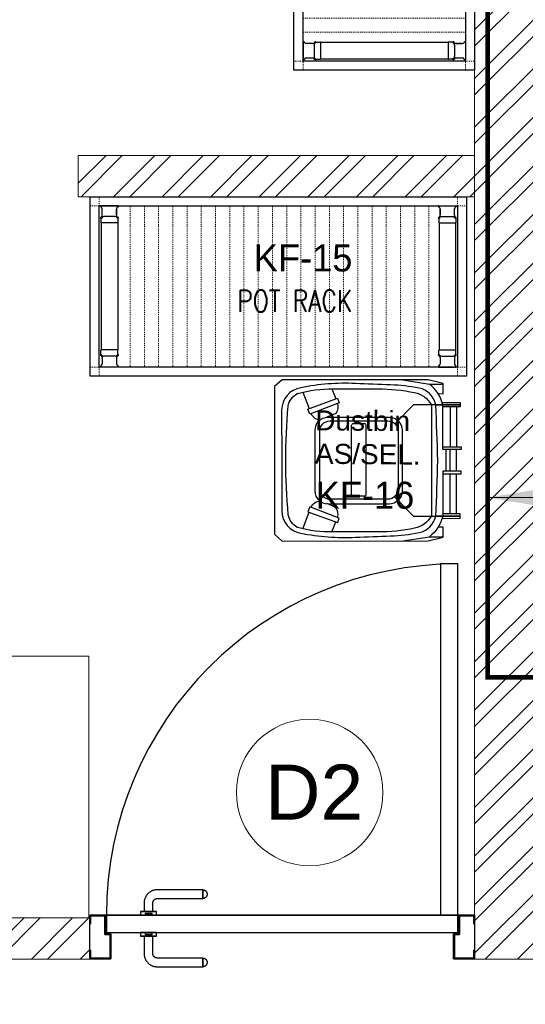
# Model space of a CAD drawing. Header units: inches. Extents: x 113025 to 158499, y 12149 to 30915.
# Tile 59 of 167: x 125339 to 125394, y 21270 to 21377. Entities that reach past the tile are written whole.
import ezdxf
from ezdxf.enums import TextEntityAlignment as Align

# ---------------------------------------------------------------- set-up
doc = ezdxf.new("R2010")
doc.units = ezdxf.units.IN
doc.header["$MEASUREMENT"] = 0
doc.linetypes.add('IHCL-P-MEZZANINE FLOOR PLAN$0$HIDDEN', pattern=[0.375, 0.25, -0.125])
for name, color, linetype, lineweight in [('00-GRIDTEXT', 1, 'Continuous', 13), ('EQUIP DIM', 5, 'Continuous', 0), ('EQUIPMENT', 7, 'Continuous', 25), ('EQUIPMENTSSS', 11, 'Continuous', 18), ('KIT TEXT.', 5, 'Continuous', 5), ('kitchen equipment', 7, 'Continuous', 15), ('PD_BRICK WALL_115', 134, 'Continuous', 30), ('PD_DOOR', 42, 'Continuous', 25), ('PD_HATCH', 45, 'Continuous', 9), ('PP-Domestic  Cold Water Supply', 5, 'Continuous', 25), ('PP-TEXT', 7, 'Continuous', 40)]:
    doc.layers.add(name, color=color, linetype=linetype, lineweight=lineweight)
doc.layers.add('KIT EQUIPMENT', color=7, linetype='Continuous')
doc.layers.add('PD_025_TEXT', color=61, linetype='Continuous')
doc.styles.add('Arial', font='GOTHIC.TTF')
doc.styles.add('ISO', font='isocp.shx', dxfattribs={"height": 250})
doc.styles.get("Standard").update_dxf_attribs({"font": 'arial.ttf', "height": 6})
doc.styles.add('style1', font='arial.ttf', dxfattribs={"height": 500})
doc.styles.add('TIMES NEW ROMAN', font='times.ttf')
doc.dimstyles.new('PP-DIM', dxfattribs={"dimtxt": 4, "dimasz": 1, "dimexe": 1, "dimexo": 1, "dimgap": 0.09, "dimtad": 0, "dimdec": 0, "dimzin": 0, "dimdsep": 46, "dimlunit": 4, "dimtxsty": 'TIMES NEW ROMAN', "dimblk": 'ARCHTICK', "dimcen": 0.09, "dimdle": 1, "dimclrd": 256, "dimclre": 256, "dimclrt": 256, "dimadec": 0, "dimazin": 0, "dimtfac": 1, "dimtdec": 4, "dimtofl": 0, "dimtmove": 1, "dimatfit": 3, "dimfxl": 1, "dimtolj": 1, "dimtzin": 0, "dimlwd": -1, "dimlwe": -1, "dimarcsym": 0})

# ---------------------------------------------------------------- blocks, each defined once
blk = doc.blocks.new('door 1')
at = {"layer": 'PD_DOOR', "color": 251}
for p, q in [((159755.9, 15337.6), (159695.9, 15337.6)), ((159695.9, 15337.6), (159695.9, 15312.6)), ((159695.9, 15312.6), (159695.9, 15337.6)), ((159695.9, 15337.6), (159755.9, 15337.6)), ((159695.9, 15212.6), (159695.9, 15337.6)), ((159755.9, 15265.6), (159755.9, 15337.6)), ((159755.9, 15337.6), (159755.9, 15265.6)), ((160472.9, 15356.5), (160472.9, 15360.1)), ((160472.9, 15360.1), (160472.9, 15356.5)), ((160602.9, 15360.1), (160472.9, 15360.1)), ((160472.9, 15360.1), (160472.9, 15359.7)), ((160472.9, 15335.1), (160472.9, 15360.1)), ((160472.9, 15359.7), (160472.9, 15335.6)), ((160472.9, 15335.1), (160472.9, 15338.8)), ((160472.9, 15338.8), (160472.9, 15335.1)), ((160795.9, 15337.6), (160735.9, 15337.6)), ((160735.9, 15337.6), (160735.9, 15265.6)), ((160735.9, 15265.6), (160735.9, 15337.6)), ((160735.9, 15337.6), (160795.9, 15337.6)), ((160795.9, 15312.6), (160795.9, 15337.6)), ((160795.9, 15337.6), (160795.9, 15312.6)), ((160795.9, 15337.6), (160795.9, 15212.6)), ((159695.9, 15312.6), (159697.9, 15312.6)), ((159697.9, 15312.6), (159695.9, 15312.6)), ((159697.9, 15312.6), (159697.9, 15335.6)), ((159697.9, 15335.6), (159753.9, 15335.6)), ((159753.9, 15335.6), (159697.9, 15335.6)), ((159697.9, 15335.6), (159697.9, 15312.6)), ((159753.9, 15335.6), (159753.9, 15267.6)), ((159753.9, 15267.6), (159753.9, 15335.6)), ((160472.9, 15335.6), (160472.9, 15335.1)), ((160472.9, 15335.1), (160602.9, 15335.1)), ((160615.4, 15322.6), (160615.4, 15272.6)), ((160640.4, 15272.6), (160640.4, 15322.6)), ((160737.9, 15267.6), (160737.9, 15335.6)), ((160737.9, 15335.6), (160793.9, 15335.6)), ((160793.9, 15335.6), (160737.9, 15335.6)), ((160737.9, 15335.6), (160737.9, 15267.6)), ((160793.9, 15335.6), (160793.9, 15312.6)), ((160793.9, 15312.6), (160793.9, 15335.6)), ((160793.9, 15312.6), (160795.9, 15312.6)), ((160795.9, 15312.6), (160793.9, 15312.6)), ((159753.9, 15267.6), (159738.9, 15267.6)), ((159738.9, 15267.6), (159738.9, 15214.6)), ((159738.9, 15214.6), (159738.9, 15267.6)), ((159738.9, 15267.6), (159753.9, 15267.6)), ((159740.9, 15212.6), (159740.9, 15265.6)), ((159740.9, 15265.6), (159755.9, 15265.6)), ((159755.9, 15265.6), (159740.9, 15265.6)), ((159740.9, 15265.6), (159740.9, 15212.6)), ((160747.9, 15262.6), (159743.9, 15262.6)), ((159743.9, 15262.6), (159743.9, 15212.6)), ((160747.9, 15262.6), (159743.9, 15262.6)), ((159743.9, 15262.6), (159743.9, 15212.6)), ((160605.4, 15272.6), (160605.4, 15262.6)), ((160622.1, 15272.6), (160605.4, 15272.6)), ((160605.4, 15272.6), (160622.1, 15272.6)), ((160650.4, 15262.6), (160605.4, 15262.6)), ((160605.4, 15262.6), (160650.4, 15262.6)), ((160640.4, 15272.6), (160615.4, 15272.6)), ((160615.4, 15272.6), (160621.7, 15272.6)), ((160617.9, 15267.6), (160617.9, 15262.6)), ((160637.9, 15267.6), (160617.9, 15267.6)), ((160617.9, 15267.6), (160637.9, 15267.6)), ((160637.9, 15262.6), (160617.9, 15262.6)), ((160617.9, 15262.6), (160637.9, 15262.6)), ((160621.7, 15272.6), (160624.7, 15272.6)), ((160624.7, 15272.6), (160627.9, 15272.6)), ((160627.9, 15272.6), (160631.2, 15272.6)), ((160627.9, 15272.6), (160650.4, 15272.6)), ((160631.2, 15272.6), (160634.2, 15272.6)), ((160650.4, 15272.6), (160633.8, 15272.6)), ((160634.2, 15272.6), (160640.4, 15272.6)), ((160637.9, 15262.6), (160637.9, 15267.6)), ((160650.4, 15262.6), (160650.4, 15272.6)), ((160735.9, 15265.6), (160750.9, 15265.6)), ((160750.9, 15265.6), (160735.9, 15265.6)), ((160752.9, 15267.6), (160737.9, 15267.6)), ((160737.9, 15267.6), (160752.9, 15267.6)), ((160747.9, 15212.6), (160747.9, 15262.6)), ((160747.9, 15262.6), (160747.9, 15212.6)), ((160750.9, 15265.6), (160750.9, 15212.6)), ((160750.9, 15212.6), (160750.9, 15265.6)), ((160752.9, 15214.6), (160752.9, 15267.6)), ((160752.9, 15267.6), (160752.9, 15214.6)), ((159697.9, 15237.6), (159695.9, 15237.6)), ((159695.9, 15237.6), (159695.9, 15212.6)), ((159695.9, 15212.6), (159695.9, 15237.6)), ((159695.9, 15237.6), (159697.9, 15237.6)), ((159697.9, 15214.6), (159697.9, 15237.6)), ((159697.9, 15237.6), (159697.9, 15214.6)), ((160795.9, 15237.6), (160793.9, 15237.6)), ((160793.9, 15237.6), (160793.9, 15214.6)), ((160793.9, 15214.6), (160793.9, 15237.6)), ((160793.9, 15237.6), (160795.9, 15237.6)), ((160795.9, 15212.6), (160795.9, 15237.6)), ((160795.9, 15237.6), (160795.9, 15212.6)), ((159695.9, 15212.6), (159740.9, 15212.6)), ((159740.9, 15212.6), (159695.9, 15212.6)), ((159695.9, 15212.6), (159743.9, 15212.6)), ((159743.9, 15212.6), (159695.9, 15212.6)), ((159738.9, 15214.6), (159697.9, 15214.6)), ((159697.9, 15214.6), (159738.9, 15214.6)), ((159793.9, 15212.6), (159743.9, 15212.6)), ((159743.9, 15212.6), (159743.9, 14208.6)), ((159743.9, 15212.6), (160747.9, 15212.6)), ((159743.9, 15212.6), (159793.9, 15212.6)), ((159743.9, 15212.6), (159793.9, 15212.6)), ((159793.9, 15212.6), (159743.9, 15212.6)), ((159793.9, 14208.6), (159793.9, 15212.6)), ((159793.9, 15212.6), (160747.9, 15212.6)), ((159793.9, 15212.6), (160747.9, 15212.6)), ((160747.9, 15212.6), (159793.9, 15212.6)), ((160605.4, 15212.6), (160605.4, 15202.6)), ((160605.4, 15212.6), (160650.4, 15212.6)), ((160639.2, 15212.6), (160605.4, 15212.6)), ((160605.4, 15202.6), (160650.4, 15202.6)), ((160650.4, 15202.6), (160605.4, 15202.6)), ((160615.4, 15202.6), (160615.4, 15177.6)), ((160615.4, 15202.6), (160640.4, 15202.6)), ((160640.4, 15202.6), (160615.4, 15202.6)), ((160617.9, 15212.6), (160617.9, 15207.6)), ((160617.9, 15212.6), (160637.9, 15212.6)), ((160618.3, 15212.6), (160617.9, 15212.6)), ((160617.9, 15207.6), (160637.9, 15207.6)), ((160637.9, 15207.6), (160617.9, 15207.6)), ((160637.9, 15212.6), (160618.3, 15212.6)), ((160637.9, 15207.6), (160637.9, 15212.6)), ((160650.4, 15212.6), (160639.2, 15212.6)), ((160640.4, 15177.6), (160640.4, 15202.6)), ((160650.4, 15202.6), (160650.4, 15212.6)), ((160747.9, 15212.6), (160795.9, 15212.6)), ((160795.9, 15212.6), (160747.9, 15212.6)), ((160750.9, 15212.6), (160795.9, 15212.6)), ((160795.9, 15212.6), (160750.9, 15212.6)), ((160793.9, 15214.6), (160752.9, 15214.6)), ((160752.9, 15214.6), (160793.9, 15214.6)), ((160472.9, 15165.1), (160472.9, 15161.5)), ((160472.9, 15161.5), (160472.9, 15165.1)), ((160602.9, 15165.1), (160472.9, 15165.1)), ((160472.9, 15165.1), (160472.9, 15164.7)), ((160472.9, 15140.1), (160472.9, 15165.1)), ((160472.9, 15164.7), (160472.9, 15140.6)), ((160472.9, 15143.8), (160472.9, 15140.1)), ((160472.9, 15140.1), (160472.9, 15143.8)), ((160472.9, 15140.6), (160472.9, 15140.1)), ((160472.9, 15140.1), (160602.9, 15140.1)), ((159743.9, 14208.6), (159793.9, 14208.6))]:
    blk.add_line(p, q, dxfattribs=at)
at = {"layer": 'PD_DOOR', "color": 251, "flags": 128}
for points in [[(160460.4, 15347.6), (160460.5, 15348.1), (160460.5, 15348.6), (160460.5, 15349.1), (160460.6, 15349.6), (160460.7, 15350.1), (160460.8, 15350.6), (160460.9, 15351.1), (160461.1, 15351.6), (160461.2, 15352), (160461.4, 15352.5), (160461.6, 15353), (160461.9, 15353.4), (160462.1, 15353.9), (160462.4, 15354.3), (160462.6, 15354.7), (160462.9, 15355.1), (160463.2, 15355.5), (160463.5, 15355.9), (160463.9, 15356.3), (160464.2, 15356.6), (160464.6, 15357), (160465, 15357.3), (160465.4, 15357.6), (160465.8, 15357.9), (160466.2, 15358.2), (160466.6, 15358.4), (160467, 15358.7), (160467.5, 15358.9), (160467.9, 15359.1), (160468.4, 15359.3), (160468.9, 15359.5), (160469.4, 15359.6), (160469.8, 15359.8), (160470.3, 15359.9), (160470.8, 15360), (160471.3, 15360), (160471.8, 15360.1), (160472.3, 15360.1), (160472.8, 15360.1), (160472.9, 15360.1)], [(160472.9, 15335.1), (160472.4, 15335.2), (160471.9, 15335.2), (160471.4, 15335.2), (160470.9, 15335.3), (160470.5, 15335.4), (160470, 15335.5), (160469.5, 15335.6), (160469, 15335.8), (160468.5, 15335.9), (160468.1, 15336.1), (160467.6, 15336.3), (160467.2, 15336.6), (160466.7, 15336.8), (160466.3, 15337.1), (160465.9, 15337.3), (160465.5, 15337.6), (160465.1, 15337.9), (160464.7, 15338.2), (160464.3, 15338.6), (160464, 15338.9), (160463.6, 15339.3), (160463.3, 15339.7), (160463, 15340.1), (160462.7, 15340.5), (160462.4, 15340.9), (160462.2, 15341.3), (160461.9, 15341.8), (160461.7, 15342.2), (160461.5, 15342.7), (160461.3, 15343.1), (160461.1, 15343.6), (160461, 15344.1), (160460.8, 15344.5), (160460.7, 15345), (160460.6, 15345.5), (160460.5, 15346), (160460.5, 15346.5), (160460.5, 15347), (160460.4, 15347.5), (160460.4, 15347.6)], [(160640.4, 15322.6), (160640.4, 15324.1), (160640.3, 15325.6), (160640.2, 15327.1), (160640, 15328.6), (160639.7, 15330.1), (160639.4, 15331.6), (160639, 15333), (160638.5, 15334.4), (160638, 15335.9), (160637.5, 15337.2), (160636.9, 15338.6), (160636.2, 15340), (160635.5, 15341.3), (160634.7, 15342.6), (160633.9, 15343.8), (160633, 15345), (160632.1, 15346.2), (160631.1, 15347.4), (160630.1, 15348.5), (160629.1, 15349.5), (160628, 15350.6), (160626.8, 15351.5), (160625.7, 15352.5), (160624.4, 15353.4), (160623.2, 15354.2), (160621.9, 15355), (160620.6, 15355.7), (160619.3, 15356.4), (160617.9, 15357), (160616.5, 15357.6), (160615.1, 15358.1), (160613.7, 15358.6), (160612.2, 15359), (160610.8, 15359.3), (160609.3, 15359.6), (160607.8, 15359.8), (160606.3, 15360), (160604.8, 15360.1), (160603.3, 15360.1), (160602.9, 15360.1)], [(160602.9, 15335.1), (160603.4, 15335.1), (160603.9, 15335.1), (160604.4, 15335.1), (160604.9, 15335), (160605.4, 15334.9), (160605.9, 15334.8), (160606.4, 15334.7), (160606.9, 15334.5), (160607.3, 15334.3), (160607.8, 15334.2), (160608.3, 15334), (160608.7, 15333.7), (160609.2, 15333.5), (160609.6, 15333.2), (160610, 15333), (160610.4, 15332.7), (160610.8, 15332.4), (160611.2, 15332), (160611.6, 15331.7), (160611.9, 15331.4), (160612.2, 15331), (160612.6, 15330.6), (160612.9, 15330.2), (160613.2, 15329.8), (160613.5, 15329.4), (160613.7, 15329), (160614, 15328.5), (160614.2, 15328.1), (160614.4, 15327.6), (160614.6, 15327.2), (160614.8, 15326.7), (160614.9, 15326.2), (160615.1, 15325.7), (160615.2, 15325.3), (160615.3, 15324.8), (160615.3, 15324.3), (160615.4, 15323.8), (160615.4, 15323.3), (160615.4, 15322.8), (160615.4, 15322.6)], [(160602.9, 15140.1), (160604.4, 15140.2), (160605.9, 15140.3), (160607.4, 15140.4), (160608.9, 15140.6), (160610.4, 15140.9), (160611.9, 15141.2), (160613.3, 15141.6), (160614.7, 15142), (160616.2, 15142.5), (160617.5, 15143.1), (160618.9, 15143.7), (160620.3, 15144.4), (160621.6, 15145.1), (160622.9, 15145.9), (160624.1, 15146.7), (160625.3, 15147.6), (160626.5, 15148.5), (160627.7, 15149.5), (160628.8, 15150.5), (160629.8, 15151.5), (160630.9, 15152.6), (160631.8, 15153.8), (160632.8, 15154.9), (160633.7, 15156.1), (160634.5, 15157.4), (160635.3, 15158.7), (160636, 15160), (160636.7, 15161.3), (160637.3, 15162.7), (160637.9, 15164.1), (160638.4, 15165.5), (160638.9, 15166.9), (160639.3, 15168.3), (160639.6, 15169.8), (160639.9, 15171.3), (160640.1, 15172.8), (160640.3, 15174.2), (160640.4, 15175.7), (160640.4, 15177.2), (160640.4, 15177.6)], [(160615.4, 15177.6), (160615.4, 15177.1), (160615.4, 15176.6), (160615.4, 15176.1), (160615.3, 15175.7), (160615.2, 15175.2), (160615.1, 15174.7), (160615, 15174.2), (160614.8, 15173.7), (160614.6, 15173.2), (160614.5, 15172.8), (160614.3, 15172.3), (160614, 15171.9), (160613.8, 15171.4), (160613.5, 15171), (160613.3, 15170.6), (160613, 15170.2), (160612.7, 15169.8), (160612.3, 15169.4), (160612, 15169), (160611.7, 15168.7), (160611.3, 15168.3), (160610.9, 15168), (160610.5, 15167.7), (160610.1, 15167.4), (160609.7, 15167.1), (160609.3, 15166.9), (160608.8, 15166.6), (160608.4, 15166.4), (160607.9, 15166.2), (160607.5, 15166), (160607, 15165.8), (160606.5, 15165.7), (160606, 15165.5), (160605.6, 15165.4), (160605.1, 15165.3), (160604.6, 15165.3), (160604.1, 15165.2), (160603.6, 15165.2), (160603.1, 15165.1), (160602.9, 15165.1)], [(160460.4, 15152.6), (160460.5, 15153.1), (160460.5, 15153.6), (160460.5, 15154.1), (160460.6, 15154.6), (160460.7, 15155.1), (160460.8, 15155.6), (160460.9, 15156.1), (160461.1, 15156.6), (160461.2, 15157), (160461.4, 15157.5), (160461.6, 15158), (160461.9, 15158.4), (160462.1, 15158.9), (160462.4, 15159.3), (160462.6, 15159.7), (160462.9, 15160.1), (160463.2, 15160.5), (160463.5, 15160.9), (160463.9, 15161.3), (160464.2, 15161.6), (160464.6, 15162), (160465, 15162.3), (160465.4, 15162.6), (160465.8, 15162.9), (160466.2, 15163.2), (160466.6, 15163.4), (160467, 15163.7), (160467.5, 15163.9), (160467.9, 15164.1), (160468.4, 15164.3), (160468.9, 15164.5), (160469.4, 15164.6), (160469.8, 15164.8), (160470.3, 15164.9), (160470.8, 15165), (160471.3, 15165), (160471.8, 15165.1), (160472.3, 15165.1), (160472.8, 15165.1), (160472.9, 15165.1)], [(160472.9, 15140.1), (160472.4, 15140.2), (160471.9, 15140.2), (160471.4, 15140.2), (160470.9, 15140.3), (160470.5, 15140.4), (160470, 15140.5), (160469.5, 15140.6), (160469, 15140.8), (160468.5, 15140.9), (160468.1, 15141.1), (160467.6, 15141.3), (160467.2, 15141.6), (160466.7, 15141.8), (160466.3, 15142.1), (160465.9, 15142.3), (160465.5, 15142.6), (160465.1, 15142.9), (160464.7, 15143.2), (160464.3, 15143.6), (160464, 15143.9), (160463.6, 15144.3), (160463.3, 15144.7), (160463, 15145.1), (160462.7, 15145.5), (160462.4, 15145.9), (160462.2, 15146.3), (160461.9, 15146.8), (160461.7, 15147.2), (160461.5, 15147.7), (160461.3, 15148.1), (160461.1, 15148.6), (160461, 15149.1), (160460.8, 15149.5), (160460.7, 15150), (160460.6, 15150.5), (160460.5, 15151), (160460.5, 15151.5), (160460.5, 15152), (160460.4, 15152.5), (160460.4, 15152.6)]]:
    blk.add_lwpolyline(points, dxfattribs=at)
at = {"layer": 'PD_DOOR', "color": 251}
blk.add_arc((159743.9, 15212.6), 1004, 270, 0, dxfattribs=at)
blk = doc.blocks.new('DOOR1')
at = {"color": 251, "xscale": 0.03818181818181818, "yscale": 0.03818181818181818, "zscale": 0.03818181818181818, "rotation": 90}
blk.add_blockref('door 1', (-2370.94, -8406.75), dxfattribs=at)
blk = doc.blocks.new('sesrgg')
at = {"layer": 'EQUIPMENT', "color": 251, "linetype": 'Continuous'}
for p, q in [((1788352.5, 614303.9), (1788353.7, 614303.2)), ((1788400.4, 614306.9), (1788353.3, 614306.9)), ((1788399.9, 614303.2), (1788401.1, 614303.9)), ((1788399.9, 614303.2), (1788401.2, 614303.9)), ((1788402, 614305.2), (1788402, 614305.3)), ((1789294.6, 614305.2), (1789294.6, 614305.3)), ((1789296.7, 614303.2), (1789295.4, 614303.9)), ((1789296.7, 614303.2), (1789295.4, 614303.9)), ((1789296.2, 614306.9), (1789343.3, 614306.9)), ((1789344.1, 614303.9), (1789342.9, 614303.2)), ((1788352.5, 614274.4), (1788353.7, 614275.1)), ((1788355.4, 614273.5), (1788354.7, 614272.2)), ((1788356.8, 614280.4), (1788356.8, 614297.9)), ((1788393, 614276.5), (1788360.6, 614276.5)), ((1788396.9, 614280.4), (1788396.9, 614297.9)), ((1788396.9, 614280.4), (1788396.9, 614297.9)), ((1788399, 614272.2), (1788398.3, 614273.5)), ((1788399.9, 614275.1), (1788401.1, 614274.4)), ((1788399.9, 614275.1), (1788401.2, 614274.4)), ((1788402, 614273), (1788402, 614273)), ((1789294.6, 614273), (1789294.6, 614273)), ((1789296.7, 614275.1), (1789295.4, 614274.4)), ((1789296.7, 614275.1), (1789295.4, 614274.4)), ((1789297.6, 614272.2), (1789298.3, 614273.5)), ((1789299.7, 614280.4), (1789299.7, 614297.9)), ((1789299.7, 614280.4), (1789299.7, 614297.9)), ((1789303.6, 614276.5), (1789335.9, 614276.5)), ((1789339.8, 614280.4), (1789339.8, 614297.9)), ((1789341.2, 614273.5), (1789341.9, 614272.2)), ((1789344.1, 614274.4), (1789342.9, 614275.1)), ((1788353.2, 614271.4), (1788353.2, 614259.3)), ((1788399.9, 614258.8), (1788353.7, 614258.8)), ((1788353.8, 613904.2), (1788353.7, 614258.8)), ((1788400, 613904.7), (1788399.9, 614258.8)), ((1788400.4, 614271.4), (1788400.4, 614259.3)), ((1789296.2, 614271.4), (1789296.2, 614259.3)), ((1789296.6, 613904.7), (1789296.7, 614258.8)), ((1789296.7, 614258.8), (1789342.9, 614258.8)), ((1789342.8, 613904.2), (1789342.9, 614258.8)), ((1789343.4, 614271.4), (1789343.4, 614259.3)), ((1788353.3, 613892), (1788353.3, 613904.2)), ((1788400, 613904.7), (1788353.8, 613904.7)), ((1788355.5, 613890), (1788354.8, 613891.2)), ((1788398.3, 613890), (1788399.1, 613891.2)), ((1788400.5, 613892), (1788400.5, 613904.2)), ((1788402, 613890.4), (1788402, 613890.5)), ((1789294.5, 613890.4), (1789294.5, 613890.5)), ((1789296.1, 613892), (1789296.1, 613904.2)), ((1789296.6, 613904.7), (1789342.8, 613904.7)), ((1789298.2, 613890), (1789297.5, 613891.2)), ((1789341.1, 613890), (1789341.8, 613891.2)), ((1789343.3, 613892), (1789343.3, 613904.2)), ((1788352.6, 613889.1), (1788353.8, 613888.4)), ((1788356.9, 613883.1), (1788356.9, 613865.6)), ((1788393.1, 613887), (1788360.7, 613887)), ((1788397, 613883.2), (1788397, 613865.7)), ((1788397, 613865.6), (1788397, 613883.1)), ((1788400, 613888.3), (1788401.2, 613889.1)), ((1788401.2, 613889.1), (1788400, 613888.4)), ((1789296.6, 613888.3), (1789295.3, 613889.1)), ((1789295.3, 613889.1), (1789296.6, 613888.4)), ((1789299.6, 613883.2), (1789299.6, 613865.7)), ((1789299.6, 613865.6), (1789299.6, 613883.1)), ((1789303.5, 613887), (1789335.8, 613887)), ((1789339.7, 613883.1), (1789339.7, 613865.6)), ((1789344, 613889.1), (1789342.8, 613888.4)), ((1788352.6, 613859.6), (1788353.8, 613860.3)), ((1788400.4, 613856.6), (1788353.4, 613856.6)), ((1788400, 613860.3), (1788401.2, 613859.6)), ((1788401.2, 613859.6), (1788400, 613860.3)), ((1788402, 613858.2), (1788402, 613858.2)), ((1789294.5, 613858.2), (1789294.5, 613858.2)), ((1789296.6, 613860.3), (1789295.3, 613859.6)), ((1789295.3, 613859.6), (1789296.6, 613860.3)), ((1789296.1, 613856.6), (1789343.2, 613856.6)), ((1789344, 613859.6), (1789342.8, 613860.3))]:
    blk.add_line(p, q, dxfattribs=at)
at = {"layer": 'EQUIPMENT', "color": 251, "linetype": 'IHCL-P-MEZZANINE FLOOR PLAN$0$HIDDEN', "lineweight": 9}
for p, q in [((1788428, 613856.6), (1788428, 614306.9)), ((1788467.7, 613856.6), (1788467.7, 614306.9)), ((1788507.4, 613856.6), (1788507.4, 614306.9)), ((1788547.1, 613856.6), (1788547.1, 614306.9)), ((1788586.8, 613856.6), (1788586.8, 614306.9)), ((1788586.8, 613856.6), (1788586.8, 614306.9)), ((1788626.6, 613856.6), (1788626.6, 614306.9)), ((1788666.3, 613856.6), (1788666.3, 614306.9)), ((1788706, 613856.6), (1788706, 614306.9)), ((1788706, 613856.6), (1788706, 614306.9)), ((1788745.7, 613856.6), (1788745.7, 614306.9)), ((1788785.4, 613856.6), (1788785.4, 614306.9)), ((1788825.1, 613856.6), (1788825.1, 614306.9)), ((1788864.9, 613856.6), (1788864.9, 614306.9)), ((1788904.6, 613856.6), (1788904.6, 614306.9)), ((1788944.3, 613856.6), (1788944.3, 614306.9)), ((1788984, 613856.6), (1788984, 614306.9)), ((1789023.7, 613856.6), (1789023.7, 614306.9)), ((1789063.5, 613856.6), (1789063.5, 614306.9)), ((1789103.2, 613856.6), (1789103.2, 614306.9)), ((1789142.9, 613856.6), (1789142.9, 614306.9)), ((1789182.6, 613856.6), (1789182.6, 614306.9)), ((1789222.3, 613856.6), (1789222.3, 614306.9)), ((1789262.1, 613856.6), (1789262.1, 614306.9))]:
    blk.add_line(p, q, dxfattribs=at)
for points in [[(1788348.4, 614306.9), (1788348.4, 614332.1), (1788323.1, 614332.1), (1788323.1, 614306.9)], [(1789348.2, 614306.9), (1789348.2, 614332.1), (1789373.5, 614332.1), (1789373.5, 614306.9)], [(1788348.4, 613856.6), (1788348.4, 613831.3), (1788323.1, 613831.3), (1788323.1, 613856.6)], [(1789348.2, 613856.6), (1789348.2, 613831.3), (1789373.5, 613831.3), (1789373.5, 613856.6)]]:
    blk.add_lwpolyline(points, close=True, dxfattribs=at)
at = {"layer": 'EQUIPMENT', "color": 251, "linetype": 'Continuous'}
for centre, radius, start, end in [((1788353.3, 614305.3), 1.6, 89.991, 239.97), ((1788350.7, 614297.9), 6.07, 359.982, 59.988), ((1788403, 614297.9), 6.07, 119.991, 179.997), ((1788403, 614297.9), 6.07, 119.994, 180), ((1788400.4, 614305.3), 1.6, 299.976, 89.991), ((1788400.3, 614305.2), 1.6, 299.973, 359.979), ((1789296.2, 614305.3), 1.6, 90.009, 240.024), ((1789296.2, 614305.2), 1.6, 180.021, 240.027), ((1789293.6, 614297.9), 6.07, 0.003, 60.009), ((1789293.6, 614297.9), 6.07, 0, 60.006), ((1789345.9, 614297.9), 6.07, 120.012, 180.018), ((1789343.3, 614305.3), 1.6, 300.03, 90.009), ((1788353.3, 614273), 1.6, 119.994, 329.979), ((1788350.7, 614280.4), 6.07, 299.976, 359.982), ((1788360.7, 614270.4), 6.07, 89.991, 149.997), ((1788393, 614270.4), 6.07, 29.985, 89.991), ((1788403, 614280.4), 6.07, 179.991, 239.997), ((1788403, 614280.4), 6.07, 180, 239.97), ((1788400.4, 614273), 1.6, 209.967, 59.988), ((1788400.3, 614273), 1.6, 359.967, 59.973), ((1789296.2, 614273), 1.6, 120.027, 180.033), ((1789296.2, 614273), 1.6, 120.012, 330.033), ((1789293.6, 614280.4), 6.07, 300.003, 0.009), ((1789293.6, 614280.4), 6.07, 300.03, 0), ((1789303.6, 614270.4), 6.07, 90.009, 150.015), ((1789335.9, 614270.4), 6.07, 30.003, 90.009), ((1789345.9, 614280.4), 6.07, 180.018, 240.024), ((1789343.3, 614273), 1.6, 210.021, 60.006), ((1788353.7, 614259.3), 0.506, 180, 269.973), ((1788399.9, 614259.3), 0.506, 269.973, 359.982), ((1789296.7, 614259.3), 0.506, 180.018, 270.027), ((1789342.9, 614259.3), 0.506, 270.027, 0), ((1788353.4, 613890.4), 1.6, 29.985, 239.97), ((1788353.8, 613904.2), 0.506, 89.991, 180), ((1788400.4, 613890.4), 1.6, 299.976, 149.997), ((1788400, 613904.2), 0.506, 359.982, 89.991), ((1788400.4, 613890.4), 1.6, 299.973, 359.979), ((1789296.1, 613890.4), 1.6, 30.003, 240.024), ((1789296.1, 613890.4), 1.6, 180.021, 240.027), ((1789296.6, 613904.2), 0.506, 90.009, 180.018), ((1789343.2, 613890.4), 1.6, 300.03, 150.015), ((1789342.8, 613904.2), 0.506, 0, 90.009), ((1788350.8, 613883.1), 6.07, 359.982, 59.988), ((1788350.8, 613865.6), 6.07, 299.976, 359.982), ((1788360.7, 613893.1), 6.07, 209.967, 269.973), ((1788393.1, 613893.1), 6.07, 269.973, 329.979), ((1788403.1, 613883.1), 6.07, 119.994, 180), ((1788403.1, 613883.1), 6.07, 119.991, 179.997), ((1788403.1, 613865.6), 6.07, 179.991, 239.997), ((1788403.1, 613865.6), 6.07, 180, 239.97), ((1789293.5, 613883.1), 6.07, 0, 60.006), ((1789293.5, 613883.1), 6.07, 0.003, 60.009), ((1789293.5, 613865.6), 6.07, 300.003, 0.009), ((1789293.5, 613865.6), 6.07, 300.03, 0), ((1789303.5, 613893.1), 6.07, 210.021, 270.027), ((1789335.8, 613893.1), 6.07, 270.027, 330.033), ((1789345.8, 613883.1), 6.07, 120.012, 180.018), ((1789345.8, 613865.6), 6.07, 180.018, 240.024), ((1788353.4, 613858.2), 1.6, 119.994, 269.973), ((1788400.4, 613858.2), 1.6, 269.973, 59.988), ((1788400.4, 613858.2), 1.6, 359.967, 59.973), ((1789296.1, 613858.2), 1.6, 120.027, 180.033), ((1789296.1, 613858.2), 1.6, 120.012, 270.027), ((1789343.2, 613858.2), 1.6, 270.027, 60.006)]:
    blk.add_arc(centre, radius, start, end, dxfattribs=at)
at = {"layer": 'KIT EQUIPMENT', "color": 251}
for points in [[(1789373.5, 614332.1), (1789373.5, 613831.3), (1788323.1, 613831.3), (1788323.1, 614332.1)], [(1789348.2, 614306.9), (1789348.2, 613856.6), (1788348.4, 613856.6), (1788348.4, 614306.9)]]:
    blk.add_lwpolyline(points, close=True, dxfattribs=at)
blk = doc.blocks.new('FTRRHRH')
at = {"layer": 'EQUIPMENT', "color": 251, "linetype": 'Continuous', "ltscale": 10}
for points in [[(1796570.7, 467786.8), (1796571.1, 467841), (1796577.6, 467841), (1796584.1, 467841), (1796584.1, 467788.7)], [(1796584.1, 467830.1), (1796703.3, 467830.1)], [(1796775.5, 467830.1), (1796743.4, 467830.1), (1796711.4, 467830.1)], [(1796902.7, 467830.1), (1796783.6, 467830.1)], [(1796916.1, 467786.8), (1796915.8, 467841), (1796909.2, 467841), (1796902.7, 467841), (1796902.7, 467788.7)], [(1796584.1, 467810.7), (1796703.3, 467810.7)], [(1796775.5, 467810.7), (1796743.4, 467810.7), (1796711.4, 467810.7)], [(1796775.5, 467798.7), (1796743.4, 467798.7), (1796711.4, 467798.7)], [(1796902.7, 467810.7), (1796783.6, 467810.7)], [(1796544.6, 467774.9), (1796544.7, 467789.6), (1796514.6, 467789.6), (1796503.6, 467745.2), (1796503.3, 467310.5), (1796523.4, 467287.4), (1796743.4, 467287.4), (1796963.5, 467287.4), (1796983.6, 467310.5), (1796983.3, 467745.2), (1796972.3, 467789.6), (1796942.2, 467789.6), (1796942.3, 467774.9)], [(1796503.5, 467669.5), (1796516.2, 467749.4), (1796516.2, 467789.6)], [(1796983.3, 467669.5), (1796970.7, 467749.4), (1796970.7, 467789.6)], [(1796557.8, 467475.2), (1796571.8, 467480.3), (1796605.3, 467393), (1796590.4, 467387.3), (1796558.3, 467475.4)], [(1796929.1, 467475.2), (1796915.1, 467480.3), (1796881.6, 467393), (1796896.5, 467387.3), (1796928.5, 467475.4)], [(1796530.3, 467458.7), (1796560.3, 467469.9)], [(1796956.6, 467458.7), (1796926.6, 467469.9)], [(1796540, 467372.2), (1796589, 467391.1)], [(1796946.9, 467372.2), (1796897.9, 467391.1)]]:
    blk.add_lwpolyline(points, dxfattribs=at)
for points in [[(1796852.5, 467646.3), (1796909.2, 467701.9), (1796909.2, 467841), (1796909.2, 467768.2, 0.002183), (1796743.4, 467774.2, 0.002183), (1796577.6, 467768.2), (1796577.6, 467841), (1796577.6, 467701.9), (1796634.4, 467646.3)], [(1796577.6, 467768.2, 0.297961), (1796528.2, 467718.1, 0.042051), (1796518.4, 467633.3, -0.003698), (1796514.4, 467528.7, 0.060574), (1796526.7, 467366.1, 0.367426), (1796593.9, 467309), (1796743.4, 467309), (1796893, 467309, 0.367426), (1796960.2, 467366.1, 0.060574), (1796972.4, 467528.7, -0.003698), (1796968.4, 467633.3, 0.042051), (1796958.6, 467718.1, 0.297961), (1796909.2, 467768.2)], [(1796703.3, 467788.7), (1796584.1, 467788.7), (1796577.6, 467788.7, 0.169802), (1796516.2, 467749.4)], [(1796783.6, 467788.7), (1796902.7, 467788.7), (1796909.2, 467788.7, -0.169802), (1796970.7, 467749.4)], [(1796573.8, 467475, -0.269888), (1796603.2, 467469.9), (1796614.7, 467443.5)], [(1796913, 467475, 0.269888), (1796883.7, 467469.9), (1796872.2, 467443.5)], [(1796603.8, 467396.9), (1796604.2, 467397, 0.32068), (1796622.1, 467424.3)], [(1796883.1, 467396.9), (1796882.6, 467397, -0.32068), (1796864.8, 467424.3)]]:
    blk.add_lwpolyline(points, format="xyb", dxfattribs=at)
for points in [[(1796703.3, 467843.8), (1796711.4, 467843.8), (1796711.4, 467788.7), (1796703.3, 467788.7)], [(1796783.6, 467843.8), (1796775.5, 467843.8), (1796775.5, 467788.7), (1796783.6, 467788.7)]]:
    blk.add_lwpolyline(points, close=True, dxfattribs=at)
for points in [[(1796743.4, 467755), (1796909.2, 467755, -0.218041), (1796945.6, 467705, -0.049803), (1796956.5, 467595.3), (1796956.5, 467462.7, -0.075378), (1796942.8, 467356.4, -0.243539), (1796905, 467328.5, -0.021943), (1796743.4, 467321.4, -0.021943), (1796581.9, 467328.5, -0.243539), (1796544.1, 467356.4, -0.075378), (1796530.4, 467462.7), (1796530.4, 467595.3, -0.049803), (1796541.3, 467705, -0.218041), (1796577.6, 467755)], [(1796653, 467667.5), (1796834.9, 467667.5, -0.414214), (1796873.4, 467629), (1796873.4, 467447.2, -0.414214), (1796834.9, 467408.8), (1796653, 467408.8, -0.414214), (1796614.5, 467447.2), (1796614.5, 467629, -0.414214)], [(1796656.2, 467655.5), (1796828.4, 467655.5, -0.414214), (1796859, 467625), (1796859, 467452.9, -0.414214), (1796828.4, 467422.3), (1796656.2, 467422.3, -0.414214), (1796625.7, 467452.9), (1796625.7, 467625, -0.414214)], [(1796639.4, 467560), (1796844.3, 467560, -0.414214), (1796850.4, 467553.9), (1796850.4, 467523.4, -0.414214), (1796844.3, 467517.3), (1796639.4, 467517.3, -0.414214), (1796633.3, 467523.4), (1796633.3, 467553.9, -0.414214)]]:
    blk.add_lwpolyline(points, format="xyb", close=True, dxfattribs=at)
blk = doc.blocks.new('A$C6E471120')
at = {"layer": 'EQUIPMENTSSS', "color": 251, "ltscale": 12}
blk.add_lwpolyline([(-1068.9, -7263.3), (-1694.6, -7263.3), (-1694.6, -7988.3), (-1068.9, -7988.3)], close=True, dxfattribs=at)
at = {"layer": 'EQUIPMENT', "color": 251, "rotation": 90}
blk.add_blockref('sesrgg', (613831.3, -1793961.7), dxfattribs=at)
at = {"layer": 'EQUIPMENT', "color": 251, "xscale": 0.9931975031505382, "yscale": 0.9931975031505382, "zscale": 0.9931975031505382, "rotation": 180}
blk.add_blockref('sesrgg', (1776135.7, 603666.4), dxfattribs=at)
at = {"layer": 'kitchen equipment', "color": 251, "linetype": 'Continuous', "xscale": 0.9305687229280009, "yscale": 0.9305687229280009, "zscale": 0.9305687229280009, "rotation": 270.0169411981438}
blk.add_blockref('FTRRHRH', (-435892.3, 1665144.2), dxfattribs=at)
at = {"layer": '00-GRIDTEXT', "color": 251, "ltscale": 50, "style": 'Arial'}
for s, p in [('KF-15', (-475.4, -6159)), ('KF-16', (-303.9, -6816.9))]:
    blk.add_text(s, height=75.07, rotation=0.0006, dxfattribs=at).set_placement(p, align=Align.MIDDLE_CENTER)
at = {"layer": 'EQUIP DIM', "color": 251, "insert": (-441.5, -6581.4), "char_height": 45.409, "width": 361.089, "attachment_point": 1, "rotation": 359.4794}
blk.add_mtext('{\\H1.22222x;\\C256;Dustbin\\PAS/SEL.}', dxfattribs=at)
at = {"layer": 'KIT TEXT.', "color": 251, "insert": (-658.3, -6308.3, 485.3), "char_height": 59.766, "width": 1092.799, "attachment_point": 7, "style": 'ISO'}
blk.add_mtext('{\\Fromans|c0;\\W0.8;POT RACK}', dxfattribs=at)
blk = doc.blocks.new('FIRST FLOOR PLAN 0')
at = {"layer": 'PD_HATCH', "lineweight": 5}
h = blk.add_hatch(dxfattribs=at)
h.set_pattern_fill('ANSI32', color=251, scale=10)
h.set_pattern_definition([(45, (-550.7706, -242.3818), (-2.65165, 2.65165), []), (45, (-549.0028, -242.3818), (-2.65165, 2.65165), [])])
h.paths.add_polyline_path([(-540, -240.3), (-583.25, -240.3), (-583.25, -244.8), (-540, -244.8)])
h.paths.add_polyline_path([(-625.25, -240.3), (-668.5, -240.3), (-668.5, -244.8), (-625.25, -244.8)], flags=17)
h.paths.add_polyline_path([(-540, -323.5), (-540, -328), (-378, -328), (-378, -323.5), (-531, -323.5), (-531, -234), (-471, -234), (-471, -258), (-466.5, -258), (-466.5, -234), (-387, -234), (-387, -262), (-382.5, -262), (-382.5, -103), (-378, -103), (-378, -98.5), (-387, -98.5), (-387, -225), (-531, -225), (-531, -9), (-540, -9)])
h.paths.add_polyline_path([(-595.5, -332.94), (-591, -332.94), (-591, -328), (-582, -328), (-582, -323.5), (-668.5, -323.5), (-668.5, -168), (-745.5, -168), (-745.5, -172.5), (-673, -172.5), (-673, -323.5), (-729, -323.5), (-729, -328), (-595.5, -328)])
at = {"layer": 'PD_BRICK WALL_115', "color": 251, "lineweight": 5}
for p, q in [((-583.25, -240.3), (-540, -240.3)), ((-583.25, -240.3), (-583.25, -244.8)), ((-583.25, -244.8), (-540, -244.8))]:
    blk.add_line(p, q, dxfattribs=at)
for points in [[(-378, -323.5), (-531, -323.5), (-531, -234), (-471, -234), (-471, -258), (-466.5, -258), (-466.5, -234), (-387, -234), (-387, -262), (-382.5, -262), (-382.5, -103), (-378, -103), (-378, -98.5), (-387, -98.5), (-387, -225), (-531, -225), (-531, -9), (-540, -9), (-540, -323.5), (-540, -323.5)], [(-668.5, -168), (-668.5, -323.5), (-582, -323.5), (-582, -328), (-591, -328), (-591, -332.94), (-595.5, -332.94), (-595.5, -328), (-729, -328)], [(-378, -328), (-540, -328), (-540, -323.5)]]:
    blk.add_lwpolyline(points, dxfattribs=at)
at = {"layer": 'PD_DOOR', "color": 251, "lineweight": 5}
blk.add_circle((-558, -309.82), 8, dxfattribs=at)
at = {"layer": '00-GRIDTEXT', "color": 251, "xscale": 0.03937007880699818, "yscale": 0.03937007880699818, "zscale": 0.03937007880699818}
blk.add_blockref('A$C6E471120', (-540, -9), dxfattribs=at)
at = {"layer": 'PD_DOOR', "color": 251, "ltscale": 25, "rotation": 90.00000000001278}
blk.add_blockref('DOOR1', (-2849.27, 2628.58), dxfattribs=at)
at = {"layer": 'PD_025_TEXT', "color": 251, "char_height": 8, "attachment_point": 1, "style": 'style1'}
for s, insert, width in [('\\A1;\\pi44.93;TOILET\\P\\pi29.084;5\'9 {\\H0.7x;\\S1/2;} " X 8\'2 {\\H0.7x;\\S1/2;} "', (-769.89, -266.37), 128.4952), ('\\pi19.346;DRINKING\\P\\pi24.227; WATER', (-545.7, -286.23), 91.7722)]:
    blk.add_mtext(s, dxfattribs=dict(at, insert=insert, width=width))
at = {"layer": 'PD_DOOR', "color": 251, "insert": (-562.87, -306.78), "char_height": 6, "width": 47.1418, "attachment_point": 1}
blk.add_mtext('D2', dxfattribs=at)

msp = doc.modelspace()

# ---------------------------------------------------------------- linework, layer by layer
at = {"layer": 'PP-Domestic  Cold Water Supply'}
msp.add_lwpolyline([(125390.23, 21391.64, 0.5, 0.5, 0), (125390.23, 21305.35, 0.5, 0.5, 0), (125397.82, 21305.35, 0.5, 0.5, 0)], format="xyseb", dxfattribs=at)

# ---------------------------------------------------------------- block references
at = {"color": 251}
msp.add_blockref('FIRST FLOOR PLAN 0', (125928.82, 21602.6), dxfattribs=at)

# ---------------------------------------------------------------- leaders
at = {"layer": 'PP-TEXT', "lineweight": 70, "ltscale": 12}
msp.add_leader([(125390.23, 21324.96), (125455.67, 21324.96)], dimstyle='PP-DIM', override={"dimtxt": 8.5, "dimasz": 5, "dimtad": 0, "dimdec": 1, "dimcen": 0, "dimtfac": 12, "dimtdec": 1, "dimfxl": 7, "dimfxlon": 1, "dimlwd": 18, "dimarcsym": 1}, dxfattribs=at)

doc.saveas('drawing.dxf')
